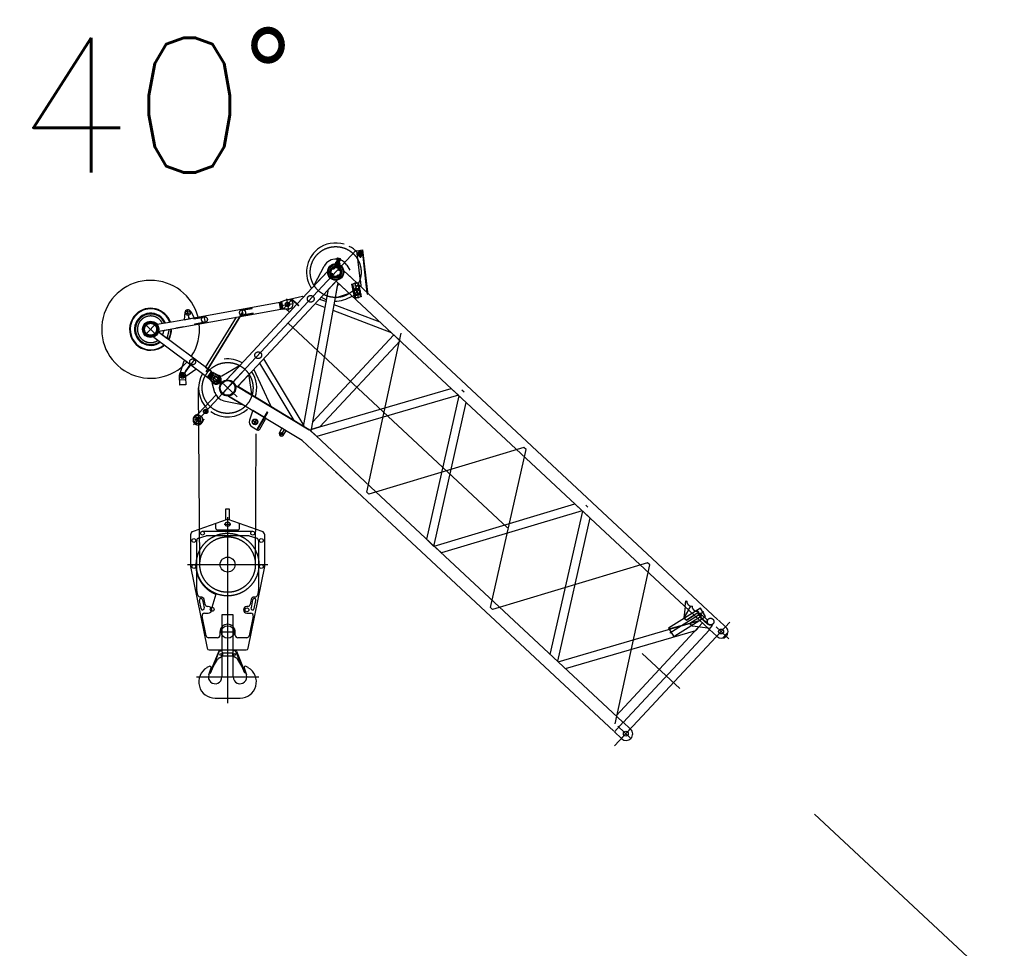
# Model space of a CAD drawing. Extents: x 26250 to 211390, y 12641 to 169243.
# Tile 125 of 132: x 107005 to 117226, y 103829 to 113467. Entities that reach past the tile are written whole.
import ezdxf
from ezdxf.enums import TextEntityAlignment as Align

# ---------------------------------------------------------------- set-up
doc = ezdxf.new("R2010")
doc.units = 0
doc.header["$LTSCALE"] = 212.5
doc.linetypes.add('CENTER', pattern=[50.5, 30, -9, 2.5, -9])
doc.linetypes.add('HIDDEN', pattern=[12.6, 8.4, -4.2])
for name, color, linetype in [('1', 7, 'CONTINUOUS'), ('11', 7, 'CONTINUOUS'), ('4', 54, 'CONTINUOUS')]:
    doc.layers.add(name, color=color, linetype=linetype)
doc.styles.get("Standard").update_dxf_attribs({"font": 'txt', "bigfont": 'bigfont'})

# ---------------------------------------------------------------- blocks, each defined once
blk = doc.blocks.new('*G102')
at = {"layer": '11', "color": 7, "linetype": 'CENTER'}
for p, q in [((110001, 110543), (110498, 111076)), ((110516, 111036), (110560, 111041)), ((110542, 111001), (110535, 111063)), ((110537, 111012), (110545, 111013)), ((110537, 111007), (110546, 111008)), ((110537, 111005), (110546, 111006)), ((110266, 110879), (110254, 110897)), ((110319, 110992), (110295, 110890)), ((110295, 110888), (110308, 110947)), ((110309, 110948), (110304, 110930)), ((110255, 110829), (110236, 110817)), ((110252, 110812), (110238, 110834)), ((110249, 110881), (110271, 110895)), ((110322, 110815), (110299, 110801)), ((110304, 110817), (110316, 110799)), ((110316, 110867), (110335, 110879)), ((110319, 110884), (110333, 110862)), ((110479, 110705), (110503, 110710)), ((110484, 110738), (110519, 110577)), ((110485, 110735), (110491, 110707)), ((110537, 110678), (110466, 110601)), ((110474, 110601), (110552, 110618)), ((109163, 109645), (110001, 110543)), ((109703, 110497), (109847, 110523)), ((109838, 110569), (109743, 110467)), ((109775, 110571), (109796, 110453)), ((108714, 110414), (108791, 110428)), ((108763, 110362), (108745, 110459)), ((108917, 110388), (108929, 110323)), ((109318, 110427), (108941, 109812)), ((108941, 109812), (109318, 110427)), ((109312, 110460), (109324, 110394)), ((108430, 110192), (108298, 110315)), ((108398, 110290), (108300, 110185)), ((108332, 110321), (108342, 110324)), ((108340, 110333), (108345, 110314)), ((108342, 110324), (108352, 110327)), ((108426, 110320), (108398, 110290)), ((108406, 110315), (108414, 110307)), ((108421, 110315), (108407, 110300)), ((108414, 110307), (108421, 110300)), ((108759, 110383), (108763, 110362)), ((135614, 86237), (109791, 110318)), ((108283, 110273), (108302, 110268)), ((108290, 110260), (108292, 110270)), ((108292, 110270), (108295, 110280)), ((108314, 110200), (108306, 110207)), ((108307, 110193), (108321, 110207)), ((108322, 110193), (108314, 110200)), ((108385, 110184), (108376, 110181)), ((108388, 110174), (108382, 110193)), ((108396, 110187), (108385, 110184)), ((108445, 110235), (108426, 110240)), ((108435, 110237), (108433, 110227)), ((108438, 110248), (108435, 110237)), ((110607, 108565), (110966, 110214)), ((108826, 109952), (108676, 109750)), ((108724, 109754), (108665, 109798)), ((108676, 109790), (108684, 109784)), ((108677, 109752), (108713, 109800)), ((108972, 109787), (109090, 109699)), ((109147, 109627), (109332, 109825)), ((108706, 109768), (108714, 109762)), ((108809, 109264), (109235, 109722)), ((109092, 109712), (109263, 109552)), ((109188, 109671), (109203, 109688)), ((109139, 109619), (109124, 109602)), ((111596, 109626), (111619, 109604)), ((108922, 109413), (108949, 109388)), ((108945, 109392), (108926, 109410)), ((108816, 109355), (108899, 109278)), ((108840, 109326), (108868, 109300)), ((108849, 109331), (108872, 109310)), ((109422, 109309), (109475, 109277)), ((109423, 109309), (109474, 109277)), ((109465, 109319), (109432, 109266)), ((109464, 109319), (109433, 109267)), ((109699, 109186), (109746, 109157)), ((109752, 109219), (109708, 109148)), ((109711, 109178), (109734, 109165)), ((109730, 109183), (109716, 109160)), ((112238, 109027), (110630, 108544)), ((111892, 107368), (112261, 109006)), ((112261, 109006), (112238, 109027)), ((110630, 108544), (110607, 108565)), ((112881, 108428), (112903, 108407)), ((113523, 107829), (111914, 107346)), ((113187, 106159), (113546, 107808)), ((113546, 107808), (113523, 107829)), ((111914, 107346), (111892, 107368)), ((114106, 107321), (113755, 107099)), ((114056, 107306), (114071, 107282)), ((114267, 107227), (114272, 107223)), ((114377, 107215), (113179, 105931)), ((114179, 107124), (114171, 107132)), ((114286, 107117), (114234, 107166)), ((114332, 107167), (114240, 107068)), ((114331, 107166), (114241, 107069)), ((114367, 107041), (114286, 107117)), ((113350, 106008), (113215, 106133)), ((113343, 106106), (113251, 106008)), ((113343, 106106), (113251, 106008)), ((113278, 106167), (113283, 106163)), ((113191, 106064), (113183, 106071))]:
    blk.add_line(p, q, dxfattribs=at)
at = {"layer": '11', "color": 7, "linetype": 'CONTINUOUS'}
for p, q in [((110574, 111042), (110502, 111034)), ((110504, 111070), (110564, 111077)), ((110541, 110752), (110504, 111070)), ((110518, 111024), (110531, 111012)), ((110534, 111015), (110520, 111027)), ((110544, 111017), (110537, 111016)), ((110537, 111016), (110538, 111002)), ((110537, 111011), (110537, 111014)), ((110537, 111014), (110537, 111014)), ((110537, 111011), (110537, 111011)), ((110538, 111002), (110546, 111003)), ((110546, 111003), (110544, 111017)), ((110545, 111009), (110545, 111009)), ((110545, 111009), (110545, 111007)), ((110545, 111007), (110546, 111007)), ((110559, 111032), (110548, 111011)), ((110551, 111010), (110561, 111030)), ((110559, 111076), (110596, 110750)), ((110564, 111077), (110614, 110638)), ((110066, 110718), (110166, 110910)), ((110251, 110893), (110260, 110899)), ((110260, 110899), (110269, 110894)), ((110285, 110936), (110288, 110951)), ((110289, 110933), (110320, 110926)), ((110293, 110952), (110324, 110945)), ((110298, 110949), (110294, 110934)), ((110298, 110990), (110295, 110978)), ((110295, 110978), (110334, 110969)), ((110332, 110969), (110297, 110977)), ((110297, 110977), (110297, 110977)), ((110297, 110951), (110302, 110974)), ((110299, 110951), (110302, 110966)), ((110324, 110961), (110301, 110967)), ((110333, 110984), (110303, 110991)), ((110306, 110988), (110303, 110976)), ((110318, 110944), (110315, 110929)), ((110319, 110946), (110322, 110962)), ((110320, 110946), (110326, 110969)), ((110328, 110983), (110325, 110971)), ((110328, 110942), (110325, 110927)), ((110332, 110969), (110332, 110969)), ((110334, 110969), (110337, 110981)), ((110400, 110919), (110431, 110868)), ((110202, 110856), (109886, 110517)), ((110202, 110856), (110070, 110714)), ((110234, 110822), (110239, 110832)), ((110240, 110813), (110234, 110822)), ((110239, 110832), (110250, 110832)), ((110251, 110813), (110240, 110813)), ((110250, 110832), (110256, 110823)), ((110251, 110882), (110251, 110893)), ((110261, 110877), (110251, 110882)), ((110256, 110823), (110251, 110813)), ((110270, 110883), (110261, 110877)), ((110269, 110894), (110270, 110883)), ((110301, 110813), (110310, 110819)), ((110301, 110802), (110301, 110813)), ((110311, 110797), (110301, 110802)), ((110310, 110819), (110320, 110813)), ((110320, 110803), (110311, 110797)), ((110315, 110873), (110320, 110882)), ((110320, 110863), (110315, 110873)), ((110320, 110882), (110331, 110883)), ((110331, 110864), (110320, 110863)), ((110320, 110813), (110320, 110803)), ((110331, 110883), (110337, 110874)), ((110337, 110874), (110331, 110864)), ((110449, 110787), (110369, 110862)), ((110369, 110862), (110504, 110735)), ((109268, 109659), (110299, 110765)), ((110307, 110737), (110027, 109197)), ((110070, 110714), (110066, 110718)), ((110211, 110671), (110289, 110754)), ((110302, 110710), (110279, 110583)), ((110289, 110754), (110307, 110737)), ((110924, 110162), (110289, 110754)), ((110327, 110718), (110302, 110710)), ((110421, 110630), (110327, 110718)), ((110452, 110724), (110520, 110739)), ((110483, 110577), (110452, 110724)), ((110471, 110728), (110500, 110734)), ((110520, 110739), (110551, 110592)), ((110525, 110715), (111015, 110259)), ((110541, 110752), (110547, 110695)), ((110596, 110750), (110609, 110637)), ((109941, 110596), (109806, 110562)), ((109951, 110587), (109941, 110596)), ((109952, 109246), (110211, 110671)), ((110284, 110582), (110418, 110627)), ((110418, 110627), (110421, 110630)), ((110470, 110639), (110483, 110577)), ((110551, 110592), (110483, 110577)), ((110614, 110638), (110609, 110637)), ((110614, 110638), (110615, 110632)), ((109704, 110533), (108661, 110343)), ((109882, 110513), (109150, 109728)), ((109701, 110528), (109709, 110530)), ((109712, 110466), (109701, 110528)), ((109716, 110464), (109704, 110533)), ((109709, 110530), (109711, 110539)), ((109709, 110530), (109720, 110468)), ((109711, 110539), (109724, 110541)), ((109711, 110539), (109725, 110460)), ((109721, 110490), (109721, 110490)), ((109723, 110492), (109723, 110492)), ((109724, 110541), (109772, 110559)), ((109725, 110494), (109725, 110494)), ((109772, 110559), (109785, 110562)), ((109806, 110431), (109882, 110513)), ((109830, 110560), (109835, 110565)), ((109882, 110513), (109830, 110560)), ((109835, 110565), (109886, 110517)), ((109899, 110497), (109882, 110513)), ((109886, 110517), (109951, 110587)), ((109886, 110517), (109903, 110501)), ((109903, 110501), (109899, 110497)), ((110071, 110521), (110177, 110481)), ((110116, 110568), (110188, 110541)), ((110266, 110511), (110743, 110330)), ((110279, 110583), (110284, 110582)), ((110483, 110577), (110532, 110588)), ((108626, 110266), (109716, 110464)), ((108719, 110427), (108711, 110353)), ((108782, 110438), (108816, 110372)), ((109254, 110380), (109333, 110394)), ((109720, 110468), (109712, 110466)), ((109725, 110460), (109720, 110468)), ((109738, 110463), (109725, 110460)), ((109789, 110463), (109738, 110463)), ((109777, 110463), (109776, 110458)), ((109776, 110458), (109806, 110431)), ((109803, 110465), (109789, 110463)), ((110255, 110451), (110860, 110222)), ((108333, 110321), (108335, 110331)), ((108340, 110314), (108333, 110321)), ((108335, 110331), (108345, 110333)), ((108350, 110317), (108340, 110314)), ((108345, 110333), (108352, 110327)), ((108352, 110327), (108350, 110317)), ((108405, 110305), (108407, 110314)), ((108412, 110298), (108405, 110305)), ((108407, 110314), (108416, 110317)), ((108421, 110301), (108412, 110298)), ((108416, 110317), (108423, 110310)), ((108423, 110310), (108421, 110301)), ((108580, 110329), (108433, 110302)), ((108661, 110343), (108580, 110329)), ((108711, 110353), (108816, 110372)), ((108934, 109859), (109254, 110380)), ((108283, 110267), (108285, 110277)), ((108290, 110261), (108283, 110267)), ((108285, 110277), (108295, 110280)), ((108300, 110264), (108290, 110261)), ((108295, 110280), (108302, 110273)), ((108302, 110273), (108300, 110264)), ((108305, 110197), (108307, 110207)), ((108312, 110191), (108305, 110197)), ((108307, 110207), (108316, 110210)), ((108321, 110193), (108312, 110191)), ((108316, 110210), (108323, 110203)), ((108323, 110203), (108321, 110193)), ((108376, 110181), (108378, 110190)), ((108383, 110174), (108376, 110181)), ((108378, 110190), (108388, 110193)), ((108388, 110193), (108395, 110187)), ((108395, 110187), (108393, 110177)), ((108426, 110234), (108428, 110244)), ((108433, 110228), (108426, 110234)), ((108428, 110244), (108438, 110247)), ((108443, 110231), (108433, 110228)), ((108438, 110247), (108445, 110240)), ((108445, 110240), (108443, 110231)), ((108999, 109811), (108443, 110226)), ((108445, 110233), (108626, 110266)), ((108450, 110221), (108454, 110234)), ((108533, 110159), (108450, 110221)), ((108454, 110234), (108556, 110253)), ((108459, 110235), (108489, 110241)), ((108556, 110253), (108533, 110159)), ((108707, 110281), (108626, 110266)), ((110043, 109290), (110888, 110195)), ((110888, 110195), (110953, 110135)), ((111015, 110259), (114253, 107239)), ((108393, 110177), (108383, 110174)), ((108394, 110175), (108398, 110172)), ((108398, 110172), (108735, 109920)), ((110953, 110135), (110119, 109241)), ((114162, 107142), (110924, 110162)), ((108666, 109785), (108712, 109925)), ((108712, 109925), (108718, 109933)), ((108718, 109933), (108838, 109844)), ((108740, 109916), (108957, 109755)), ((109495, 109903), (109849, 109308)), ((109537, 109948), (109953, 109252)), ((108668, 109675), (108665, 109775)), ((108670, 109780), (108685, 109799)), ((108675, 109776), (108670, 109780)), ((108690, 109796), (108675, 109776)), ((108685, 109799), (108690, 109796)), ((108715, 109776), (108700, 109756)), ((108705, 109752), (108720, 109773)), ((108720, 109773), (108715, 109776)), ((108833, 109835), (108730, 109764)), ((108838, 109844), (108833, 109835)), ((108983, 109823), (108934, 109859)), ((108957, 109755), (108999, 109811)), ((108958, 109762), (108993, 109809)), ((109009, 109810), (108961, 109746)), ((108999, 109804), (108963, 109757)), ((108993, 109809), (108998, 109804)), ((108998, 109804), (109009, 109810)), ((109009, 109810), (109019, 109802)), ((109019, 109802), (109065, 109779)), ((109065, 109779), (109076, 109771)), ((109073, 109773), (109077, 109777)), ((109077, 109777), (109080, 109774)), ((109104, 109772), (109278, 109873)), ((109282, 109869), (109150, 109728)), ((109435, 109838), (109277, 109669)), ((109277, 109669), (109377, 109777)), ((109278, 109873), (109282, 109869)), ((109377, 109777), (109382, 109772)), ((109382, 109772), (109412, 109579)), ((109439, 109834), (109435, 109838)), ((109613, 109458), (109439, 109834)), ((108667, 109731), (108726, 109733)), ((108668, 109681), (108728, 109683)), ((108728, 109677), (108668, 109675)), ((108700, 109756), (108705, 109752)), ((108726, 109755), (108728, 109677)), ((108963, 109757), (108958, 109762)), ((108961, 109746), (108963, 109757)), ((108971, 109738), (108961, 109746)), ((109006, 109701), (108971, 109738)), ((109002, 109697), (109006, 109701)), ((109032, 109596), (109002, 109697)), ((109017, 109693), (109006, 109701)), ((109029, 109686), (109029, 109686)), ((109242, 109675), (110011, 109210)), ((109043, 109574), (108857, 109375)), ((109277, 109669), (109279, 109653)), ((109279, 109653), (109277, 109669)), ((109279, 109653), (109610, 109453)), ((109409, 109574), (109279, 109653)), ((110011, 109210), (109292, 109645)), ((109412, 109579), (109409, 109574)), ((111560, 109569), (110089, 109140)), ((110119, 109241), (111484, 109639)), ((111484, 109639), (111560, 109569)), ((109315, 109470), (109142, 109506)), ((109173, 109561), (109317, 109474)), ((109936, 109100), (109173, 109561)), ((109317, 109474), (109315, 109470)), ((111565, 109564), (111229, 108077)), ((111303, 108000), (111640, 109494)), ((111640, 109494), (111565, 109564)), ((108928, 109408), (108925, 109397)), ((108925, 109397), (108933, 109390)), ((108938, 109411), (108928, 109408)), ((108933, 109390), (108944, 109393)), ((108946, 109404), (108938, 109411)), ((108944, 109393), (108946, 109404)), ((109422, 109403), (109392, 109312)), ((109426, 109410), (109422, 109403)), ((109563, 109327), (109426, 109410)), ((109575, 109396), (109470, 109222)), ((109476, 109218), (109582, 109392)), ((109582, 109392), (109575, 109396)), ((109610, 109453), (109613, 109458)), ((108824, 109354), (108817, 109347)), ((108890, 109279), (108897, 109286)), ((109496, 109217), (109558, 109320)), ((109558, 109320), (109563, 109327)), ((109417, 109242), (109469, 109211)), ((109470, 109222), (109476, 109218)), ((109727, 109227), (109701, 109184)), ((109770, 109201), (109727, 109227)), ((109744, 109159), (109770, 109201)), ((110017, 109206), (109952, 109246)), ((110027, 109197), (110017, 109206)), ((110022, 109202), (110702, 108568)), ((110702, 108568), (110022, 109202)), ((110027, 109197), (110030, 109215)), ((110089, 109140), (110027, 109197)), ((110030, 109215), (110119, 109241)), ((110119, 109241), (110030, 109215)), ((110611, 108470), (109936, 109100)), ((110702, 108568), (113264, 106178)), ((113173, 106081), (110611, 108470)), ((111308, 108002), (112769, 108441)), ((112844, 108371), (111384, 107932)), ((112513, 106879), (112849, 108367)), ((112769, 108441), (112844, 108371)), ((112849, 108367), (112924, 108297)), ((112924, 108297), (112588, 106809)), ((111229, 108077), (111303, 108000)), ((111384, 107932), (111304, 108006)), ((113912, 107376), (113898, 107260)), ((113948, 107342), (113898, 107260)), ((113740, 107139), (114064, 107233)), ((113905, 107254), (113741, 107151)), ((113745, 107144), (114062, 107233)), ((113898, 107260), (113925, 107235)), ((113925, 107235), (114007, 107287)), ((114043, 107253), (113961, 107201)), ((114055, 107228), (114064, 107234)), ((114258, 107235), (114332, 107167)), ((112593, 106804), (113740, 107139)), ((112669, 106734), (114022, 107128)), ((114094, 107206), (113195, 106243)), ((113270, 106174), (114167, 107136)), ((113741, 107151), (113747, 107141)), ((114022, 107128), (114058, 107167)), ((114167, 107136), (114102, 107198)), ((114166, 107137), (114240, 107068)), ((113792, 107068), (113795, 107065)), ((113795, 107065), (113807, 107072)), ((114305, 107053), (114351, 107103)), ((113270, 106175), (113178, 106076)), ((113270, 106175), (113343, 106106)), ((113178, 106076), (113251, 106008))]:
    blk.add_line(p, q, dxfattribs=at)
at = {"layer": '11', "color": 7, "linetype": 'HIDDEN'}
for p, q in [((110538, 111016), (110533, 111059)), ((110538, 111059), (110543, 111017)), ((110543, 111017), (110538, 111016)), ((110567, 111048), (110562, 111047)), ((110567, 111048), (110562, 111047)), ((110569, 111036), (110564, 111035)), ((110287, 110908), (110292, 110932)), ((110290, 110908), (110287, 110897)), ((110287, 110897), (110305, 110893)), ((110288, 110911), (110293, 110933)), ((110289, 110909), (110288, 110911)), ((110311, 110906), (110288, 110911)), ((110289, 110908), (110294, 110932)), ((110294, 110932), (110289, 110909)), ((110309, 110904), (110289, 110909)), ((110297, 110951), (110302, 110974)), ((110299, 110951), (110299, 110951)), ((110305, 110893), (110308, 110904)), ((110314, 110928), (110309, 110904)), ((110309, 110903), (110314, 110927)), ((110311, 110906), (110309, 110904)), ((110310, 110903), (110316, 110926)), ((110316, 110927), (110311, 110906)), ((110326, 110969), (110320, 110946)), ((110460, 110726), (110492, 110579)), ((110512, 110737), (110543, 110590)), ((110465, 110680), (110532, 110618)), ((110485, 110612), (110476, 110610)), ((110476, 110610), (110480, 110593)), ((110480, 110593), (110488, 110595)), ((110544, 110625), (110536, 110623)), ((110539, 110606), (110548, 110608)), ((110548, 110608), (110544, 110625)), ((110609, 110637), (110611, 110617)), ((110611, 110617), (110616, 110618)), ((110616, 110618), (110615, 110632)), ((109724, 110541), (109738, 110463)), ((109418, 110476), (109329, 110460)), ((109334, 110461), (109329, 110460)), ((109329, 110460), (109330, 110455)), ((109330, 110455), (109419, 110471)), ((109335, 110456), (109334, 110461)), ((109428, 110421), (109339, 110405)), ((109344, 110406), (109339, 110405)), ((109339, 110405), (109340, 110400)), ((109340, 110400), (109429, 110417)), ((109345, 110401), (109344, 110406)), ((109419, 110471), (109418, 110476)), ((109429, 110417), (109428, 110421)), ((108901, 110382), (108812, 110366)), ((108812, 110366), (108813, 110361)), ((108813, 110361), (108902, 110377)), ((108822, 110311), (108911, 110328)), ((108823, 110307), (108822, 110311)), ((108912, 110323), (108823, 110307)), ((108896, 110381), (108897, 110376)), ((108897, 110376), (108902, 110377)), ((108902, 110377), (108901, 110382)), ((108906, 110327), (108907, 110322)), ((108911, 110328), (108912, 110323)), ((108779, 109894), (108722, 109817)), ((108726, 109813), (108784, 109890)), ((108674, 109785), (108679, 109781)), ((108680, 109793), (108685, 109789)), ((108722, 109817), (108726, 109813)), ((108755, 109862), (108759, 109857)), ((109019, 109802), (108971, 109738)), ((109073, 109773), (109070, 109770)), ((108705, 109762), (108709, 109758)), ((108711, 109770), (108715, 109766)), ((109006, 109701), (109009, 109704)), ((108824, 109354), (108817, 109347)), ((108890, 109279), (108897, 109286)), ((113912, 107376), (113919, 107436)), ((113919, 107436), (113930, 107433)), ((114071, 107358), (113905, 107254)), ((113946, 107393), (113968, 107373)), ((113948, 107342), (113974, 107384)), ((113974, 107384), (113985, 107381)), ((114042, 107331), (114056, 107318)), ((114125, 107272), (114071, 107358)), ((113807, 107072), (114055, 107228)), ((113905, 107254), (113898, 107260)), ((113925, 107235), (113905, 107254)), ((114056, 107318), (113925, 107235)), ((114093, 107284), (114043, 107253)), ((114064, 107234), (114125, 107272)), ((114070, 107263), (114074, 107267)), ((114148, 107190), (114070, 107263)), ((114074, 107267), (114152, 107194)), ((114145, 107235), (114094, 107282)), ((113747, 107141), (113792, 107068)), ((113961, 107201), (113989, 107175)), ((113989, 107175), (114174, 107153)), ((114152, 107194), (114148, 107190)), ((114174, 107153), (114198, 107179)), ((114198, 107179), (114194, 107190))]:
    blk.add_line(p, q, dxfattribs=at)
at = {"layer": '11', "color": 7, "linetype": 'CONTINUOUS'}
for points in [[(110514, 111031), (110515, 111030), (110515, 111029), (110515, 111029), (110516, 111028), (110516, 111027), (110516, 111027), (110517, 111026), (110517, 111025), (110518, 111025), (110518, 111024)], [(110531, 111012), (110532, 111012), (110532, 111012), (110533, 111011), (110534, 111011), (110534, 111011), (110535, 111011), (110535, 111011), (110536, 111011), (110536, 111011), (110537, 111011)], [(110537, 111014), (110537, 111014), (110536, 111014), (110536, 111014), (110535, 111014), (110535, 111014), (110535, 111014), (110534, 111014), (110534, 111014), (110534, 111014), (110534, 111015)], [(110546, 111007), (110546, 111007), (110547, 111007), (110547, 111007), (110548, 111007), (110549, 111008), (110549, 111008), (110550, 111009), (110550, 111009), (110550, 111010), (110551, 111010)], [(110306, 110988), (110306, 110989), (110305, 110990), (110304, 110991), (110303, 110991), (110302, 110991), (110301, 110991), (110300, 110991), (110299, 110991), (110298, 110990), (110298, 110990)], [(110328, 110983), (110326, 110984), (110324, 110985), (110322, 110986), (110320, 110987), (110318, 110988), (110315, 110988), (110313, 110988), (110311, 110988), (110308, 110988), (110306, 110988)], [(110337, 110981), (110336, 110982), (110335, 110983), (110335, 110984), (110334, 110984), (110333, 110984), (110332, 110984), (110331, 110984), (110330, 110984), (110329, 110983), (110328, 110983)], [(108496, 110314), (108497, 110314)], [(113985, 107370), (113985, 107369), (113986, 107368), (113986, 107367), (113986, 107367), (113986, 107366), (113986, 107365), (113987, 107364), (113987, 107363), (113987, 107363), (113987, 107362)], [(113987, 107362), (113988, 107361), (113988, 107360), (113988, 107360), (113989, 107359), (113989, 107358), (113989, 107358), (113990, 107357), (113990, 107356), (113990, 107355), (113991, 107355)], [(113991, 107355), (113991, 107354), (113992, 107354), (113992, 107353), (113992, 107353), (113993, 107352), (113993, 107352), (113993, 107351), (113994, 107351), (113994, 107350), (113995, 107350)], [(113995, 107350), (113995, 107349), (113996, 107348), (113997, 107347), (113997, 107346), (113998, 107345), (113999, 107344), (113999, 107344), (114000, 107343), (114001, 107342), (114002, 107341)], [(114002, 107341), (114003, 107340), (114003, 107340), (114004, 107339), (114005, 107338), (114006, 107338), (114007, 107337), (114008, 107336), (114009, 107336), (114010, 107335), (114011, 107334)], [(114011, 107334), (114012, 107334), (114012, 107334), (114013, 107333), (114014, 107333), (114015, 107332), (114016, 107332), (114017, 107332), (114018, 107331), (114019, 107331), (114020, 107331)], [(114020, 107331), (114020, 107330), (114021, 107330), (114021, 107330), (114022, 107330), (114023, 107330), (114023, 107330), (114024, 107330), (114025, 107329), (114025, 107329), (114026, 107329)], [(114026, 107329), (114026, 107329), (114027, 107329), (114028, 107329), (114028, 107329), (114029, 107329), (114029, 107329), (114030, 107329), (114031, 107329), (114031, 107329), (114032, 107329)]]:
    blk.add_lwpolyline(points, dxfattribs=at)
at = {"layer": '11', "color": 7, "linetype": 'HIDDEN'}
for points in [[(110302, 110974), (110302, 110974), (110302, 110975), (110302, 110975), (110302, 110975), (110302, 110975), (110302, 110975), (110302, 110976), (110302, 110976), (110302, 110976), (110302, 110976)], [(113930, 107424), (113930, 107423), (113930, 107422), (113930, 107421), (113930, 107420), (113930, 107420), (113930, 107419), (113931, 107418), (113931, 107417), (113931, 107416), (113931, 107415)], [(113931, 107415), (113932, 107415), (113932, 107414), (113932, 107413), (113933, 107412), (113933, 107411), (113933, 107410), (113934, 107410), (113934, 107409), (113934, 107408), (113935, 107407)], [(113935, 107407), (113935, 107407), (113936, 107406), (113936, 107406), (113936, 107405), (113937, 107405), (113937, 107404), (113938, 107404), (113938, 107403), (113939, 107403), (113939, 107402)], [(113939, 107402), (113940, 107401), (113940, 107400), (113941, 107399), (113942, 107398), (113942, 107397), (113943, 107396), (113944, 107395), (113945, 107394), (113946, 107393), (113946, 107393)]]:
    blk.add_lwpolyline(points, dxfattribs=at)
for centre, radius in [((110285, 110848), 264), ((110285, 110848), 60.1), ((110026, 110570), 35), ((110505, 110643), 35), ((110505, 110643), 28.7), ((109785, 110512), 22.5), ((108923, 110355), 30.2), ((109318, 110427), 30.4), ((108364, 110254), 62.5), ((109481, 109985), 35), ((108800, 109916), 30.4), ((108695, 109776), 30), ((109039, 109737), 45), ((108936, 109401), 22.2), ((109448, 109293), 25.5), ((109723, 109171), 8.5), ((114064, 107294), 14), ((114176, 107220), 35)]:
    blk.add_circle(centre, radius, dxfattribs=at)
at = {"layer": '11', "color": 7, "linetype": 'CONTINUOUS'}
for centre, radius in [((110538, 111038), 10.4), ((110285, 110848), 84.3), ((110285, 110848), 80), ((110285, 110848), 76), ((110260, 110888), 9.47), ((110245, 110823), 9.47), ((110311, 110808), 9.47), ((110326, 110873), 9.48), ((109785, 110512), 22.5), ((109785, 110512), 17.1), ((108752, 110421), 24), ((108364, 110254), 84.1), ((108342, 110324), 8.5), ((108414, 110307), 8.5), ((108292, 110270), 8.5), ((108314, 110200), 8.5), ((108385, 110184), 8.5), ((108435, 110237), 8.5), ((108695, 109776), 15), ((109040, 109737), 30), ((109039, 109737), 22.5), ((109039, 109737), 22.5), ((109163, 109645), 84), ((109163, 109645), 80), ((109163, 109645), 76), ((108936, 109401), 9.47), ((108936, 109401), 7), ((108857, 109317), 45), ((108857, 109317), 26), ((109448, 109293), 29), ((109448, 109293), 27), ((109723, 109171), 12.5), ((109723, 109171), 11), ((114286, 107117), 25.5), ((114286, 107117), 25.5), ((114286, 107117), 25), ((114286, 107117), 25), ((113297, 106057), 25.5), ((113297, 106057), 25.5), ((113297, 106057), 25), ((113297, 106057), 25)]:
    blk.add_circle(centre, radius, dxfattribs=at)
at = {"layer": '11', "color": 7, "linetype": 'CENTER'}
for centre, radius in [((110285, 110848), 47.5), ((108364, 110254), 73.3), ((109163, 109645), 264)]:
    blk.add_circle(centre, radius, dxfattribs=at)
at = {"layer": '11', "color": 7, "linetype": 'CONTINUOUS'}
for centre, radius, start, end in [((110285, 110848), 302, 72.8157, 128.5717), ((110285, 110848), 302, 42.8909, 62.073), ((110285, 110848), 302, 128.5731, -145.7424), ((110538, 111038), 24.9, 94.9914, -162.6763), ((110538, 111038), 22.1, 94.9024, -163.2814), ((110527, 111035), 11.1, -163.2402, -132.0917), ((110538, 111038), 24.9, -7.333, 94.979), ((110538, 111038), 22.1, -6.8613, 94.9229), ((110545, 111013), 3.68, -83.5456, -27.5125), ((110549, 111037), 11, -27.5485, -6.8161), ((110548, 111037), 14.8, -27.5055, -7.3424), ((110285, 110848), 135, 85.3941, 152.5447), ((110285, 110848), 84.2, 9.2862, 174.7124), ((110291, 110941), 7.94, -143.876, -63.3311), ((110292, 110944), 7.94, 37.3297, 117.8845), ((110311, 110960), 31.2, -122.72, -83.2773), ((110302, 110918), 31.2, 57.2762, 96.7167), ((110301, 110974), 1.2, -13.0735, 76.9533), ((110321, 110934), 7.94, -142.6703, -62.1154), ((110322, 110937), 7.94, 36.1132, 116.6689), ((110327, 110969), 1.2, 76.951, 166.8879), ((110285, 110848), 135, 31.5006, 68.5313), ((108364, 110254), 508, 14.2405, -41.8082), ((110285, 110848), 301, -92.4625, -55.7161), ((109794, 110513), 49, -79.711, 100.288), ((110285, 110848), 301, -120.2596, -108.1908), ((108364, 110254), 218, 133.3495, -79.7462), ((108364, 110254), 212, 133.0845, -80.2739), ((108364, 110254), 167, 22.4024, 166.4445), ((108364, 110254), 158, 23.0663, 166.4444), ((108364, 110254), 218, 19.5375, 133.3495), ((108364, 110254), 212, 19.8022, 133.0863), ((108752, 110421), 34, 100.2865, 170.7334), ((108753, 110421), 34, 30.4938, 100.9461), ((108364, 110254), 167, 166.4442, -52.3653), ((108364, 110254), 158, 166.4428, -53.2319), ((108364, 110254), 84.1, -14.2892, 34.8663), ((108364, 110254), 508, -33.9065, 6.3381), ((108364, 110254), 84.2, -69.0149, -19.4106), ((108364, 110254), 212, -29.9389, 0.7767), ((108364, 110254), 218, -30.1269, 1.0409), ((108364, 110254), 212, -80.2732, -48.986), ((108364, 110254), 218, -79.7456, -48.6433), ((108364, 110254), 508, -55.0368, -41.81), ((109163, 109645), 302, 59.7397, 96.9469), ((108695, 109776), 30, 162.2101, -177.9994), ((109163, 109645), 301, 149.9706, -132.9997), ((109094, 109789), 20, -133, -59.8074), ((109163, 109645), 302, -18.4154, 34.257), ((108736, 109755), 10, 124.3078, -178.0127), ((109047, 109732), 49, -126.7358, 53.262), ((109163, 109645), 140, -161.2188, -98.7048), ((108861, 109320), 50, 107.0579, 136.9992), ((108839, 109392), 25, -72.8975, -43.0008), ((109163, 109645), 301, -125.3808, -46.8379), ((108854, 109313), 50, 137, -43), ((108861, 109320), 50, -43, -13.1168), ((108934, 109303), 24.9, 137, 166.9215), ((109448, 109293), 60, 161.7727, -121.1979), ((109479, 109228), 20, -121.2102, -31.1931), ((109723, 109171), 25, 148.7986, -31.2007), ((109977, 109153), 66.3, 47, 58.8779), ((109977, 109153), 66.4, 47, 58.8555), ((114016, 107376), 31.6, 170.2664, 178.9657), ((114016, 107376), 31.6, 178.9521, -169.8014), ((114031, 107358), 29.4, -88.647, -78.563), ((114031, 107358), 29.3, -78.541, -68.3694), ((114290, 107114), 67.5, -43, 47), ((114290, 107114), 67.5, -133, -43), ((113301, 106054), 67.5, -43, 47), ((113301, 106054), 67.5, -133, -43)]:
    blk.add_arc(centre, radius, start, end, dxfattribs=at)
at = {"layer": '11', "color": 7, "linetype": 'HIDDEN'}
for centre, radius, start, end in [((110536, 111059), 2.77, 2.7151, -169.692), ((110327, 110969), 1.2, 76.8247, 166.9607), ((109039, 109737), 45, -133, 47), ((108861, 109320), 50, 107.0601, 136.9992), ((108839, 109392), 25, -72.8957, -43.0008), ((108854, 109313), 50, 137, -43), ((108861, 109320), 50, -43, -13.1177), ((108934, 109303), 24.9, 137, 166.918), ((113964, 107427), 34.8, 170.9963, -174.2352), ((114176, 107220), 35, 153.6032, -59.6017)]:
    blk.add_arc(centre, radius, start, end, dxfattribs=at)
at = {"layer": '11', "color": 7, "linetype": 'CENTER'}
for centre, radius, start, end in [((108364, 110254), 138, 69.4989, 159.4967), ((108364, 110254), 137, 159.5005, -110.4992), ((108364, 110254), 137, 25.0357, 69.5024), ((108363, 110254), 138, -26.227, -20.5132), ((108364, 110254), 138, -20.498, -4.4601), ((108364, 110254), 138, -110.5019, -55.8156)]:
    blk.add_arc(centre, radius, start, end, dxfattribs=at)
at = {"layer": '4', "color": 54, "linetype": 'CONTINUOUS'}
blk.add_line((110284, 108776), (110556, 108522), dxfattribs=at)
blk = doc.blocks.new('*G106')
at = {"layer": '11', "color": 7, "linetype": 'CONTINUOUS'}
for p, q in [((109146, 108277), (109146, 108392)), ((109146, 108392), (109181, 108392)), ((109181, 108392), (109181, 108277)), ((109157, 108281), (108804, 108155)), ((109038, 108239), (109038, 108192)), ((109523, 108155), (109170, 108281)), ((109288, 108192), (109288, 108239)), ((109058, 108172), (109268, 108172)), ((108778, 108121), (108778, 107792)), ((108843, 107551), (108843, 108063)), ((108861, 108087), (108940, 108111)), ((108947, 108112), (109163, 108112)), ((109163, 108112), (109380, 108112)), ((109387, 108111), (109466, 108087)), ((109483, 108063), (109483, 107551)), ((109548, 107792), (109548, 108121)), ((108778, 107792), (108951, 106944)), ((109376, 106944), (109548, 107792)), ((108854, 107494), (108844, 107546)), ((109483, 107546), (109472, 107494)), ((108887, 107355), (108870, 107438)), ((108887, 107474), (108879, 107474)), ((108904, 107445), (108921, 107362)), ((108929, 107397), (108919, 107448)), ((109408, 107448), (109397, 107397)), ((109422, 107445), (109406, 107362)), ((109448, 107474), (109440, 107474)), ((109440, 107355), (109457, 107438)), ((108963, 107377), (108954, 107377)), ((109373, 107377), (109364, 107377)), ((108941, 107072), (108899, 107277)), ((108923, 107307), (108963, 107307)), ((109163, 107290), (109104, 107290)), ((109104, 107290), (109104, 106908)), ((109222, 107290), (109163, 107290)), ((109222, 106908), (109222, 107290)), ((109364, 107307), (109404, 107307)), ((109428, 107277), (109386, 107072)), ((109058, 107052), (108965, 107052)), ((109083, 107112), (109083, 107077)), ((109243, 107077), (109243, 107112)), ((109362, 107052), (109268, 107052)), ((108971, 106927), (109356, 106927)), ((109072, 106914), (108980, 106687)), ((109103, 106917), (109083, 106920)), ((109105, 106902), (109103, 106917)), ((109222, 106902), (109224, 106917)), ((109224, 106917), (109244, 106920)), ((109255, 106914), (109347, 106687)), ((109015, 106756), (109058, 106825)), ((109078, 106845), (109105, 106860)), ((109104, 106860), (109104, 106645)), ((109222, 106860), (109104, 106860)), ((109108, 106895), (109219, 106895)), ((109111, 106889), (109110, 106891)), ((109216, 106889), (109217, 106891)), ((109222, 106645), (109222, 106860)), ((109249, 106845), (109222, 106860)), ((109312, 106756), (109269, 106825)), ((108971, 106755), (108949, 106742)), ((108968, 106667), (108992, 106739)), ((108986, 106684), (109015, 106756)), ((109341, 106684), (109312, 106756)), ((109335, 106739), (109359, 106667)), ((109378, 106742), (109356, 106755)), ((108980, 106687), (108986, 106684)), ((109347, 106687), (109341, 106684)), ((109034, 106425), (109163, 106425)), ((109163, 106425), (109292, 106425))]:
    blk.add_line(p, q, dxfattribs=at)
at = {"layer": '11', "color": 7, "linetype": 'CENTER'}
for p, q in [((109163, 108304), (109163, 106873)), ((109129, 108232), (109198, 108232)), ((108748, 107812), (109579, 107812)), ((109042, 107504), (109001, 107367)), ((109163, 107322), (109163, 106374)), ((109237, 107112), (109090, 107112)), ((108841, 106645), (109486, 106645))]:
    blk.add_line(p, q, dxfattribs=at)
at = {"layer": '11', "color": 7, "linetype": 'HIDDEN'}
for p, q in [((108903, 108158), (109423, 108158)), ((109015, 106756), (109077, 106911)), ((109077, 106911), (109079, 106915)), ((109079, 106915), (109090, 106914)), ((109248, 106915), (109237, 106914)), ((109249, 106911), (109248, 106915)), ((109312, 106756), (109249, 106911))]:
    blk.add_line(p, q, dxfattribs=at)
at = {"layer": '11', "color": 7, "linetype": 'CONTINUOUS'}
for centre, radius in [((109163, 108232), 23.5), ((108903, 108138), 20), ((109423, 108138), 20), ((108813, 108062), 20), ((109513, 108062), 20), ((109163, 107812), 77.5), ((108813, 107792), 20), ((109513, 107792), 20), ((109003, 107347), 20), ((109364, 107342), 20), ((109163, 107112), 65), ((109094, 106878), 10.1), ((109233, 106878), 10.1)]:
    blk.add_circle(centre, radius, dxfattribs=at)
at = {"layer": '11', "color": 7, "linetype": 'CENTER'}
for radius in [325, 288]:
    blk.add_circle((109163, 107812), radius, dxfattribs=at)
at = {"layer": '11', "color": 7, "linetype": 'CONTINUOUS'}
for centre, radius, start, end in [((109163, 108257), 25, 90, 104.9977), ((109163, 108257), 25, 74.9988, 90.0019), ((108813, 108121), 35, 104.9959, 179.9981), ((109058, 108192), 20, 180, -89.993), ((109268, 108192), 20, -90, 0), ((109513, 108121), 35, 0, 74.9998), ((108868, 108063), 25, 106.6998, 179.9981), ((108947, 108087), 25, 90, 106.6936), ((109380, 108087), 25, 73.3037, 89.9963), ((109458, 108063), 25, 0, 73.3003), ((108869, 107551), 25, 180, -168.4939), ((109459, 107551), 24.9, -11.5063, 0.0559), ((108879, 107499), 25, -168.4747, -89.9997), ((108887, 107442), 17.5, 11.3894, -168.6067), ((108887, 107442), 32.5, 11.3862, 90.0003), ((109440, 107442), 32.5, 90, 168.6141), ((109440, 107442), 17.5, -11.3933, 168.6107), ((109448, 107499), 25, -90, -11.525), ((108904, 107358), 17.5, -168.609, 11.3871), ((108954, 107402), 25, -168.6119, -90.0053), ((108963, 107342), 35, -90, 90), ((109364, 107342), 35, 90, -90), ((109373, 107402), 25, -90, -11.3807), ((109423, 107358), 17.5, 168.6129, -11.391), ((108923, 107282), 25, 90, -168.4723), ((109404, 107282), 25, -11.5226, 89.9997), ((109163, 107112), 80.1, 90, 180), ((109163, 107112), 80, 0, 90), ((108965, 107077), 25, -168.4818, -89.9997), ((109058, 107077), 25, -90, -0.0028), ((109268, 107077), 25, 180, -90), ((109362, 107077), 25, -90, -11.5206), ((108971, 106947), 20, -172.7481, -89.9998), ((109081, 106910), 9.9, 77.7015, 158.0103), ((109246, 106910), 9.91, 22.0013, 102.2689), ((109356, 106947), 20, -90, -7.2647), ((109108, 106793), 60, 120.4339, 148.0112), ((109135, 106907), 30, -170.2351, -146.309), ((109094, 106878), 20.2, -59.2807, 33.7029), ((109233, 106878), 20.2, 146.3014, -120.7259), ((109192, 106907), 30, -33.6967, -9.7867), ((109219, 106793), 60, 31.9931, 59.5653), ((109034, 106595), 170, 120.3772, -90.0015), ((108978, 106743), 14, -18.0626, 120.379), ((109292, 106595), 170, -90, 59.6213), ((109348, 106743), 14, 59.6221, -161.9364), ((109034, 106645), 70, 161.6549, -0.0005), ((109292, 106645), 70, 180, 18.3446)]:
    blk.add_arc(centre, radius, start, end, dxfattribs=at)
at = {"layer": '11', "color": 7, "linetype": 'CENTER'}
blk.add_arc((109163, 107812), 331, -176.7836, -111.5531, dxfattribs=at)

msp = doc.modelspace()

# ---------------------------------------------------------------- linework, layer by layer
at = {"layer": '1', "color": 7, "linetype": 'CONTINUOUS'}
for p, q in [((108876, 107812), (108862, 109645)), ((109451, 107812), (109461, 109169))]:
    msp.add_line(p, q, dxfattribs=at)

# ---------------------------------------------------------------- block references
at = {"layer": '11', "color": 7, "linetype": 'CONTINUOUS'}
msp.add_blockref('*G106', (0, 0), dxfattribs=at)
at = {"layer": '4', "color": 54, "linetype": 'CONTINUOUS'}
msp.add_blockref('*G102', (0, 0), dxfattribs=at)

# ---------------------------------------------------------------- texts
at = {"layer": '11', "color": 7, "linetype": 'CONTINUOUS'}
msp.add_text('40゜', height=1400, dxfattribs=at).set_placement((106967, 111460), align=Align.BOTTOM_LEFT)

doc.saveas('drawing.dxf')
